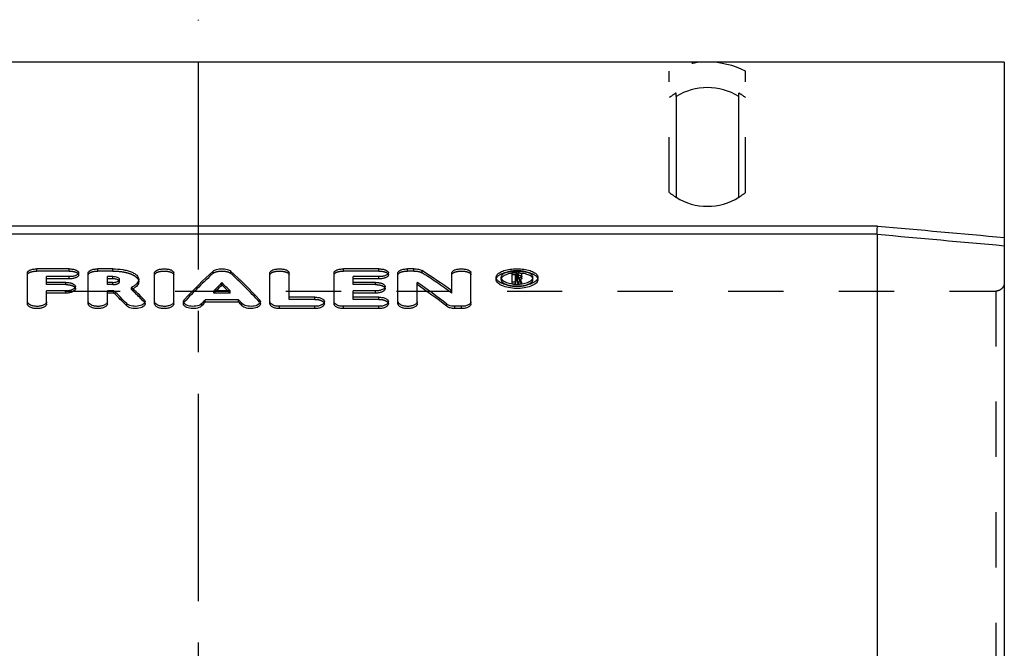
# Model space of a CAD drawing. Header units: millimetres. Extents: x 400 to 600, y 387 to 613.
# Tile 4 of 4: x 479 to 595, y 538 to 613. Entities that reach past the tile are written whole.
import ezdxf

# ---------------------------------------------------------------- set-up
doc = ezdxf.new("R2010")
doc.units = ezdxf.units.MM
doc.header["$LTSCALE"] = 65.185185
doc.linetypes.add('CENTER', pattern=[0.6, 0.375, -0.075, 0.075, -0.075])
doc.linetypes.add('HIDDEN', pattern=[0.2, 0.1, -0.1])
doc.layers.get('0').update_dxf_attribs({"linetype": 'CONTINUOUS'})
for name, color, linetype in [('ACHSEN_S', 7, 'CONTINUOUS'), ('FLAECHEN', 7, 'CONTINUOUS'), ('KOERPER', 7, 'CONTINUOUS'), ('KONST.EL_MIT_GEO', 7, 'CONTINUOUS')]:
    doc.layers.add(name, color=color, linetype=linetype)

msp = doc.modelspace()

# ---------------------------------------------------------------- linework, layer by layer
at = {"color": 7, "linetype": 'Continuous'}
for p, q in [((595, 607.5), (595, 392.5)), ((580.04, 588.17), (419.96, 588.17)), ((580, 587.21), (420, 587.21))]:
    msp.add_line(p, q, dxfattribs=at)
msp.add_open_spline([(580, 587.21), (580, 587.25), (580.01, 587.37), (580.02, 587.69), (580.03, 587.97), (580.04, 588.17)], degree=3, knots=[0, 0, 0, 0, 0.136884, 0.36702, 1, 1, 1, 1], dxfattribs=at)
for points in [[(580.04, 588.17), (585.03, 587.72), (590.01, 587.27), (595, 586.82)], [(580, 587.21), (585, 586.75), (590, 586.3), (595, 585.85)]]:
    msp.add_open_spline(points, degree=3, dxfattribs=at)
at = {"layer": 'ACHSEN_S', "color": 2, "linetype": 'CENTER'}
msp.add_line((500, 387.5), (500, 612.5), dxfattribs=at)
at = {"layer": 'FLAECHEN', "color": 7, "linetype": 'Continuous'}
msp.add_line((595, 607.5), (405, 607.5), dxfattribs=at)
at = {"layer": 'FLAECHEN', "color": 8, "linetype": 'HIDDEN'}
msp.add_line((595, 607.5), (595, 607.5), dxfattribs=at)
at = {"layer": 'KOERPER', "color": 7, "linetype": 'Continuous'}
msp.add_line((580, 587.21), (580, 506.97), dxfattribs=at)
at = {"layer": 'KONST.EL_MIT_GEO', "color": 8, "linetype": 'HIDDEN'}
for p, q in [((555.5, 592.14), (555.5, 606.43)), ((564.5, 592.14), (564.5, 606.43)), ((556.3, 603.44), (556.3, 603.85)), ((563.7, 603.44), (563.7, 603.85)), ((480.95, 582.86), (480.95, 583.12)), ((484.73, 582.86), (480.95, 582.86)), ((484.73, 582.86), (484.73, 583.12)), ((488.12, 582.86), (488.12, 583.12)), ((489.88, 582.86), (488.12, 582.86)), ((489.88, 582.86), (489.88, 583.12)), ((501.71, 582.59), (501.71, 582.85)), ((503.79, 582.59), (503.79, 582.85)), ((517.1, 582.86), (517.1, 583.12)), ((521.25, 582.86), (517.1, 582.86)), ((521.25, 582.86), (521.25, 583.12)), ((524.64, 582.86), (524.64, 583.12)), ((525.4, 582.86), (524.64, 582.86)), ((525.4, 582.86), (525.4, 583.12)), ((526.36, 582.65), (526.36, 582.91)), ((490.68, 581.61), (490.68, 581.87)), ((535.66, 581.86), (535.66, 582.12)), ((537.55, 582.41), (536.98, 582.41)), ((537.35, 582.03), (537.35, 582.19)), ((537.55, 581.93), (537.35, 581.93)), ((537.55, 582.51), (537.55, 582.67)), ((537.55, 581.93), (537.55, 582.19)), ((537.73, 582.01), (537.73, 582.27)), ((537.84, 581.81), (537.84, 582.07)), ((539.43, 581.86), (539.43, 582.12)), ((406, 580.5), (594, 580.5)), ((482.09, 581.26), (482.09, 581.52)), ((484.35, 581.26), (482.09, 581.26)), ((484.35, 581.26), (484.35, 581.52)), ((489.26, 581.26), (489.26, 581.52)), ((489.88, 581.26), (489.26, 581.26)), ((489.88, 581.26), (489.88, 581.52)), ((492.09, 580.68), (492.09, 580.94)), ((501.79, 580.26), (501.79, 580.52)), ((503.71, 580.26), (503.71, 580.52)), ((518.23, 581.26), (518.23, 581.52)), ((520.87, 581.26), (518.23, 581.26)), ((520.87, 581.26), (520.87, 581.52)), ((529.86, 580.26), (529.86, 580.52)), ((536.98, 581.3), (536.98, 581.36)), ((537.35, 581.3), (536.98, 581.3)), ((537.35, 581.3), (537.35, 581.32)), ((537.72, 581.3), (537.72, 581.32)), ((538.1, 581.3), (537.72, 581.3)), ((538.1, 581.3), (538.1, 581.36)), ((594, 580.5), (594, 419.5)), ((595, 581.5), (595, 418.5)), ((493.58, 579.21), (493.58, 579.47)), ((498.31, 579.2), (498.31, 579.46)), ((503.71, 580.26), (501.79, 580.26)), ((507.19, 579.2), (507.19, 579.46)), ((510.68, 579.52), (510.68, 579.78)), ((513.7, 579.52), (510.68, 579.52)), ((513.7, 579.52), (513.7, 579.78)), ((518.23, 579.52), (518.23, 579.78)), ((521.25, 579.52), (518.23, 579.52)), ((521.25, 579.52), (521.25, 579.78))]:
    msp.add_line(p, q, dxfattribs=at)
at = {"layer": 'KONST.EL_MIT_GEO', "color": 7, "linetype": 'Continuous'}
for p, q in [((556.3, 603.44), (556.3, 591.56)), ((563.7, 591.56), (563.7, 603.44)), ((484.73, 583.12), (480.95, 583.12)), ((489.88, 583.12), (488.12, 583.12)), ((521.25, 583.12), (517.1, 583.12)), ((525.4, 583.12), (524.64, 583.12)), ((479.82, 578.99), (479.82, 582.67)), ((482.09, 581.52), (482.09, 582.2)), ((484.73, 582.2), (482.09, 582.2)), ((484.73, 581.94), (482.09, 581.94)), ((484.73, 581.94), (484.73, 582.2)), ((485.86, 582.41), (485.86, 582.67)), ((486.99, 578.99), (486.99, 582.67)), ((489.26, 581.52), (489.26, 582.2)), ((489.88, 582.2), (489.26, 582.2)), ((489.88, 581.94), (489.26, 581.94)), ((489.88, 581.94), (489.88, 582.2)), ((492.95, 581.61), (492.95, 581.87)), ((494.82, 578.99), (494.82, 582.67)), ((497.08, 578.99), (497.08, 582.67)), ((508.42, 578.99), (508.42, 582.67)), ((510.68, 579.78), (510.68, 582.67)), ((515.97, 578.99), (515.97, 582.67)), ((518.23, 581.52), (518.23, 582.2)), ((521.25, 582.2), (518.23, 582.2)), ((521.25, 581.94), (518.23, 581.94)), ((521.25, 581.94), (521.25, 582.2)), ((522.38, 582.41), (522.38, 582.67)), ((523.51, 578.99), (523.51, 582.67)), ((529.86, 580.52), (529.86, 582.67)), ((532.12, 578.99), (532.12, 582.67)), ((535.09, 582.12), (535.09, 582.14)), ((535.09, 581.86), (535.09, 582.12)), ((535.66, 582.14), (535.66, 582.12)), ((536.98, 581.36), (536.98, 582.67)), ((537.55, 582.67), (536.98, 582.67)), ((537.35, 582.19), (537.35, 582.51)), ((537.55, 582.51), (537.35, 582.51)), ((537.55, 582.25), (537.35, 582.25)), ((537.55, 582.19), (537.35, 582.19)), ((537.35, 581.32), (537.35, 582.03)), ((537.47, 582.03), (537.35, 582.03)), ((537.47, 581.77), (537.35, 581.77)), ((537.47, 581.77), (537.47, 582.03)), ((537.55, 582.25), (537.55, 582.51)), ((537.73, 582.27), (537.73, 582.44)), ((538.11, 582.01), (538.11, 582.44)), ((539.43, 582.12), (539.43, 582.14)), ((540, 582.14), (540, 582.12)), ((540, 581.86), (540, 582.12)), ((484.35, 581.52), (482.09, 581.52)), ((482.09, 578.99), (482.09, 580.52)), ((484.35, 580.52), (482.09, 580.52)), ((484.35, 580.26), (484.35, 580.52)), ((485.48, 580.77), (485.48, 581.03)), ((489.88, 581.52), (489.26, 581.52)), ((489.26, 578.99), (489.26, 580.52)), ((490.03, 580.52), (489.26, 580.52)), ((490.03, 580.26), (490.03, 580.52)), ((503.71, 580.52), (501.79, 580.52)), ((502.75, 581.23), (502.75, 581.49)), ((520.87, 581.52), (518.23, 581.52)), ((518.23, 579.78), (518.23, 580.52)), ((520.87, 580.52), (518.23, 580.52)), ((520.87, 580.26), (520.87, 580.52)), ((522, 580.77), (522, 581.03)), ((525.78, 578.99), (525.78, 581.52)), ((537.35, 581.56), (536.98, 581.56)), ((537.72, 581.32), (537.72, 581.56)), ((538.1, 581.56), (537.72, 581.56)), ((538.1, 581.36), (538.1, 581.56)), ((484.35, 580.26), (482.09, 580.26)), ((490.03, 580.26), (489.26, 580.26)), ((500.79, 579.21), (500.79, 579.47)), ((504.71, 579.47), (500.79, 579.47)), ((504.71, 579.21), (504.71, 579.47)), ((513.7, 579.78), (510.68, 579.78)), ((520.87, 580.26), (518.23, 580.26)), ((521.25, 579.78), (518.23, 579.78)), ((491.53, 578.76), (491.53, 579.02)), ((493.69, 578.99), (493.69, 579.25)), ((498.21, 578.99), (498.21, 579.25)), ((500.38, 578.77), (500.38, 579.03)), ((504.71, 579.21), (500.79, 579.21)), ((505.12, 578.77), (505.12, 579.03)), ((507.29, 578.99), (507.29, 579.25)), ((509.55, 578.44), (509.55, 578.7)), ((513.7, 578.7), (509.55, 578.7)), ((513.7, 578.44), (509.55, 578.44)), ((513.7, 578.44), (513.7, 578.7)), ((514.83, 578.99), (514.83, 579.25)), ((517.1, 578.44), (517.1, 578.7)), ((521.25, 578.7), (517.1, 578.7)), ((521.25, 578.44), (517.1, 578.44)), ((521.25, 578.44), (521.25, 578.7)), ((522.38, 578.99), (522.38, 579.25)), ((529.27, 578.7), (529.27, 578.96)), ((530.23, 578.44), (530.23, 578.7)), ((530.99, 578.7), (530.23, 578.7)), ((530.99, 578.44), (530.23, 578.44)), ((530.99, 578.44), (530.99, 578.7))]:
    msp.add_line(p, q, dxfattribs=at)
at = {"layer": 'KONST.EL_MIT_GEO', "color": 8, "linetype": 'HIDDEN'}
for centre, radius, start, end in [((560, 597.5), 10, 63.2493, 116.7507), ((560, 597.5), 7.35, 120.2132, 127.736), ((560, 597.5), 7.35, 52.264, 59.7868), ((560, 597.5), 7, 229.9948, 238.091), ((560, 597.5), 7, 301.909, 310.0052), ((490.54, 581.61), 0.146, 0.0685, 11.7546), ((535.99, 581.86), 0.332, 169.6202, 179.9537), ((537.51, 578.33), 4.3, 95.1818, 97.1906), ((537.53, 578.12), 4.51, 93.4263, 95.1843), ((537.54, 577.98), 4.66, 91.7018, 93.4291), ((537.55, 577.92), 4.71, 88.2953, 91.7045), ((537.55, 578.01), 4.63, 85.7907, 88.3028), ((537.7, 582.42), 0.631, 290.0648, 293.8896), ((539.1, 581.86), 0.332, 0.0463, 10.3798), ((490.84, 583.4), 2.99, 294.7199, 296.9363), ((490.93, 583.23), 2.8, 296.9528, 297.6488), ((490.98, 583.13), 2.69, 297.6462, 298.7283)]:
    msp.add_arc(centre, radius, start, end, dxfattribs=at)
at = {"layer": 'KONST.EL_MIT_GEO', "color": 7, "linetype": 'Continuous'}
for centre, radius, start, end in [((560, 597.5), 7, 58.091, 121.909), ((560, 597.5), 7, 238.091, 301.909), ((490.54, 581.87), 0.147, 348.3061, 359.9234), ((535.52, 582.12), 0.433, 168.8277, 178.3649), ((535.99, 582.12), 0.334, 180.0822, 188.3851), ((537.48, 578.57), 4.06, 97.1909, 98.8899), ((537.55, 581.8), 0.451, 86.8236, 89.9968), ((537.56, 578.17), 4.47, 84.8112, 85.7845), ((539.1, 582.12), 0.334, 351.6149, 359.9178), ((539.56, 581.86), 0.435, 350.3842, 359.9468), ((537.52, 585.3), 3.98, 262.2962, 264.2811), ((537.54, 585.5), 4.19, 264.2882, 267.3142), ((537.54, 585.61), 4.3, 267.3015, 268.1151), ((537.55, 585.63), 4.31, 268.1147, 272.4289), ((537.55, 585.58), 4.26, 272.428, 273.7889), ((537.56, 585.47), 4.15, 273.7844, 275.7185), ((537.57, 585.3), 3.98, 275.7183, 277.7033), ((537.59, 585.2), 3.88, 277.7096, 278.1339), ((480.09, 579.25), 0.264, 180.0495, 189.6828), ((487.26, 579.25), 0.264, 180.0495, 189.6828), ((495.08, 579.25), 0.264, 180.0495, 189.6828), ((508.68, 579.25), 0.263, 180.0397, 188.9729), ((516.23, 579.25), 0.263, 180.0397, 188.9729), ((523.78, 579.25), 0.264, 180.0495, 189.6828)]:
    msp.add_arc(centre, radius, start, end, dxfattribs=at)
for centre, major_axis, ratio, start_param, end_param in [((497.17, 500), (22.94, 89.92), 0.360812, 0.500796, 0.586711), ((508.33, 500), (-22.94, 89.92), 0.360812, -0.586711, -0.500796), ((532.9, 500), (-37.31, 88.52), 0.47818, -0.668507, -0.606306), ((539.32, 500), (-10.39, 90.28), 0.189576, -0.465314, -0.453053), ((539.32, 500), (-10.35, 89.98), 0.189576, 5.818625, 5.830441), ((539.7, 500), (-10.39, 90.28), 0.189576, 5.817871, 5.831054), ((492.3, 500), (-24.73, 89.81), 0.379473, -0.609395, -0.573774), ((494.8, 500), (-24.73, 89.81), 0.379473, 5.68439, 5.719823), ((499.65, 500), (22.94, 89.92), 0.360812, 0.537144, 0.56144), ((499.65, 500), (22.86, 89.62), 0.360812, 0.536883, 0.554828), ((505.86, 500), (-22.94, 89.92), 0.360812, -0.56144, -0.537144), ((505.86, 500), (-22.86, 89.62), 0.360812, -0.554828, -0.536883), ((530.23, 500), (-37.31, 88.52), 0.47818, -0.705522, -0.643474), ((530.23, 500), (-37.19, 88.23), 0.47818, -0.705465, -0.64321), ((492.3, 500), (-24.65, 89.51), 0.379473, -0.609334, -0.573594), ((499.65, 500), (22.94, 89.92), 0.360812, 0.586536, 0.596812), ((505.86, 500), (-22.94, 89.92), 0.360812, -0.596812, -0.586536), ((499.65, 500), (22.86, 89.62), 0.360812, 0.58644, 0.59675), ((505.86, 500), (-22.86, 89.62), 0.360812, -0.59675, -0.58644)]:
    msp.add_ellipse(centre, major_axis=major_axis, ratio=ratio, start_param=start_param, end_param=end_param, dxfattribs=at)
at = {"layer": 'KONST.EL_MIT_GEO', "color": 8, "linetype": 'HIDDEN'}
for centre, major_axis, ratio, start_param, end_param in [((497.17, 500), (22.86, 89.62), 0.360812, 0.500412, 0.586615), ((508.33, 500), (-22.86, 89.62), 0.360812, -0.586615, -0.500412), ((532.9, 500), (-37.19, 88.23), 0.47818, -0.668327, -0.605917), ((539.7, 500), (-10.35, 89.98), 0.189576, -0.465047, -0.45182), ((494.8, 500), (-24.65, 89.51), 0.379473, -0.598699, -0.563148), ((499.65, 500), (22.86, 89.62), 0.360812, 0.554828, 0.56126), ((505.86, 500), (-22.86, 89.62), 0.360812, 5.721925, 5.728357), ((539.32, 500), (-10.35, 89.98), 0.189576, -0.465047, -0.464561)]:
    msp.add_ellipse(centre, major_axis=major_axis, ratio=ratio, start_param=start_param, end_param=end_param, dxfattribs=at)
at = {"layer": 'KONST.EL_MIT_GEO', "color": 7, "linetype": 'Continuous'}
for points, knots in [([(479.82, 582.67), (479.82, 582.82), (480.07, 582.97), (480.33, 583.05), (480.6, 583.1), (480.81, 583.12), (480.95, 583.12)], [0, 0, 0, 0, 0.360499, 0.501744, 0.658606, 1, 1, 1, 1]), ([(484.73, 583.12), (484.87, 583.12), (485.08, 583.1), (485.35, 583.05), (485.61, 582.97), (485.86, 582.82), (485.86, 582.67)], [0, 0, 0, 0, 0.341402, 0.498255, 0.639505, 1, 1, 1, 1]), ([(486.99, 582.67), (486.99, 582.82), (487.24, 582.97), (487.5, 583.05), (487.77, 583.1), (487.98, 583.12), (488.12, 583.12)], [0, 0, 0, 0, 0.360499, 0.501744, 0.658606, 1, 1, 1, 1]), ([(489.88, 583.12), (490.28, 583.12), (490.85, 583.08), (491.57, 582.93), (492.04, 582.78), (492.42, 582.6), (492.71, 582.38), (492.9, 582.14), (492.95, 581.95), (492.95, 581.87)], [0, 0, 0, 0, 0.332799, 0.485798, 0.6237, 0.743449, 0.843939, 0.927187, 1, 1, 1, 1]), ([(494.82, 582.67), (494.82, 582.82), (495.07, 582.97), (495.32, 583.05), (495.59, 583.1), (495.95, 583.13), (496.31, 583.1), (496.58, 583.05), (496.83, 582.97), (497.08, 582.82), (497.08, 582.67)], [0, 0, 0, 0, 0.180248, 0.250869, 0.329307, 0.5, 0.670693, 0.749131, 0.819752, 1, 1, 1, 1]), ([(501.71, 582.85), (501.76, 582.9), (501.9, 582.98), (502.25, 583.09), (502.75, 583.14), (503.26, 583.09), (503.6, 582.98), (503.74, 582.9), (503.79, 582.85)], [0, 0, 0, 0, 0.09409, 0.213105, 0.5, 0.786895, 0.90591, 1, 1, 1, 1]), ([(508.42, 582.67), (508.42, 582.82), (508.67, 582.97), (508.92, 583.05), (509.19, 583.1), (509.55, 583.13), (509.91, 583.1), (510.18, 583.05), (510.43, 582.97), (510.68, 582.82), (510.68, 582.67)], [0, 0, 0, 0, 0.180248, 0.250869, 0.329307, 0.5, 0.670693, 0.749131, 0.819752, 1, 1, 1, 1]), ([(515.97, 582.67), (515.97, 582.82), (516.21, 582.97), (516.47, 583.05), (516.74, 583.1), (516.95, 583.12), (517.1, 583.12)], [0, 0, 0, 0, 0.360499, 0.501744, 0.658606, 1, 1, 1, 1]), ([(521.25, 583.12), (521.39, 583.12), (521.61, 583.1), (521.88, 583.05), (522.13, 582.97), (522.38, 582.82), (522.38, 582.67)], [0, 0, 0, 0, 0.341402, 0.498255, 0.639505, 1, 1, 1, 1]), ([(523.51, 582.67), (523.51, 582.82), (523.76, 582.97), (524.02, 583.05), (524.29, 583.1), (524.5, 583.12), (524.64, 583.12)], [0, 0, 0, 0, 0.360499, 0.501744, 0.658606, 1, 1, 1, 1]), ([(525.4, 583.12), (525.58, 583.12), (525.91, 583.09), (526.24, 582.99), (526.36, 582.91)], [0, 0, 0, 0, 0.557338, 1, 1, 1, 1]), ([(529.86, 582.67), (529.86, 582.82), (530.11, 582.97), (530.36, 583.05), (530.63, 583.1), (530.99, 583.13), (531.34, 583.1), (531.61, 583.05), (531.87, 582.97), (532.12, 582.82), (532.12, 582.67)], [0, 0, 0, 0, 0.180248, 0.250869, 0.329307, 0.5, 0.670693, 0.749131, 0.819752, 1, 1, 1, 1]), ([(535.15, 582.35), (535.22, 582.48), (535.5, 582.71), (536.05, 582.94), (536.75, 583.09), (537.55, 583.14), (538.34, 583.09), (539.04, 582.94), (539.59, 582.71), (539.87, 582.48), (539.94, 582.35)], [0, 0, 0, 0, 0.084848, 0.200454, 0.342731, 0.499999, 0.657268, 0.799545, 0.915152, 1, 1, 1, 1]), ([(539.38, 582.31), (539.32, 582.41), (539.11, 582.59), (538.69, 582.76), (538.15, 582.87), (537.55, 582.91), (536.94, 582.87), (536.41, 582.76), (535.98, 582.59), (535.77, 582.41), (535.71, 582.31)], [0, 0, 0, 0, 0.085836, 0.201873, 0.343723, 0.5, 0.656277, 0.798127, 0.914164, 1, 1, 1, 1]), ([(485.86, 582.67), (485.86, 582.6), (485.79, 582.5), (485.66, 582.4), (485.46, 582.3), (485.15, 582.22), (484.87, 582.2), (484.73, 582.2)], [0, 0, 0, 0, 0.150302, 0.251342, 0.372201, 0.665149, 1, 1, 1, 1]), ([(485.86, 582.41), (485.86, 582.34), (485.79, 582.24), (485.66, 582.14), (485.46, 582.04), (485.15, 581.96), (484.87, 581.94), (484.73, 581.94)], [0, 0, 0, 0, 0.150228, 0.251255, 0.372114, 0.665094, 1, 1, 1, 1]), ([(490.68, 581.87), (490.68, 581.98), (490.46, 582.12), (490.18, 582.19), (489.98, 582.2), (489.88, 582.2)], [0, 0, 0, 0, 0.366161, 0.662059, 1, 1, 1, 1]), ([(490.45, 581.84), (490.41, 581.86), (490.23, 581.92), (490.03, 581.94), (489.88, 581.94)], [0, 0, 0, 0, 0.222294, 1, 1, 1, 1]), ([(489.88, 581.52), (489.93, 581.52), (490.13, 581.53), (490.32, 581.57), (490.45, 581.62)], [0, 0, 0, 0, 0.270971, 1, 1, 1, 1]), ([(490.45, 581.62), (490.48, 581.64), (490.57, 581.68), (490.67, 581.77), (490.68, 581.84)], [0, 0, 0, 0, 0.316108, 1, 1, 1, 1]), ([(490.62, 581.74), (490.61, 581.75), (490.56, 581.79), (490.5, 581.82), (490.45, 581.84)], [0, 0, 0, 0, 0.218413, 1, 1, 1, 1]), ([(492.95, 581.87), (492.95, 581.78), (492.9, 581.6), (492.72, 581.35), (492.44, 581.13), (492.22, 581), (492.09, 580.94)], [0, 0, 0, 0, 0.193045, 0.415893, 0.683607, 1, 1, 1, 1]), ([(522.38, 582.67), (522.38, 582.6), (522.32, 582.5), (522.19, 582.4), (521.98, 582.3), (521.67, 582.22), (521.39, 582.2), (521.25, 582.2)], [0, 0, 0, 0, 0.150302, 0.251342, 0.372201, 0.665149, 1, 1, 1, 1]), ([(522.38, 582.41), (522.38, 582.34), (522.32, 582.24), (522.19, 582.14), (521.98, 582.04), (521.67, 581.96), (521.39, 581.94), (521.25, 581.94)], [0, 0, 0, 0, 0.150228, 0.251255, 0.372114, 0.665094, 1, 1, 1, 1]), ([(535.14, 581.92), (535.13, 581.94), (535.1, 582), (535.09, 582.07), (535.09, 582.12)], [0, 0, 0, 0, 0.261365, 1, 1, 1, 1]), ([(539.99, 581.79), (539.97, 581.64), (539.8, 581.42), (539.5, 581.22), (539.04, 581.01), (538.36, 580.84), (537.46, 580.78), (536.58, 580.87), (535.91, 581.06), (535.49, 581.28), (535.27, 581.46), (535.13, 581.65), (535.09, 581.8), (535.09, 581.86)], [0, 0, 0, 0, 0.080371, 0.133634, 0.196052, 0.343561, 0.508464, 0.671545, 0.814007, 0.873116, 0.922964, 0.964297, 1, 1, 1, 1]), ([(539.91, 581.85), (539.83, 581.72), (539.53, 581.48), (538.96, 581.25), (538.25, 581.09), (537.46, 581.05), (536.68, 581.12), (535.99, 581.29), (535.46, 581.54), (535.2, 581.79), (535.14, 581.92)], [0, 0, 0, 0, 0.08982, 0.209442, 0.353003, 0.508912, 0.663329, 0.802673, 0.9162, 1, 1, 1, 1]), ([(535.71, 582.31), (535.7, 582.29), (535.68, 582.24), (535.66, 582.18), (535.66, 582.14)], [0, 0, 0, 0, 0.263281, 1, 1, 1, 1]), ([(535.66, 582.08), (535.66, 582.06), (535.68, 582), (535.71, 581.94), (535.74, 581.9)], [0, 0, 0, 0, 0.236784, 1, 1, 1, 1]), ([(535.85, 582.2), (535.83, 582.19), (535.76, 582.13), (535.71, 582.05), (535.68, 581.99)], [0, 0, 0, 0, 0.276802, 1, 1, 1, 1]), ([(535.74, 581.9), (535.74, 581.89), (535.77, 581.85), (535.81, 581.81), (535.84, 581.79)], [0, 0, 0, 0, 0.23649, 1, 1, 1, 1]), ([(535.84, 581.79), (535.97, 581.67), (536.35, 581.48), (536.75, 581.39), (536.98, 581.36)], [0, 0, 0, 0, 0.434972, 1, 1, 1, 1]), ([(536.86, 582.58), (536.66, 582.55), (536.3, 582.47), (535.97, 582.3), (535.85, 582.2)], [0, 0, 0, 0, 0.563341, 1, 1, 1, 1]), ([(537.55, 582.67), (537.57, 582.67), (537.66, 582.66), (537.76, 582.65), (537.83, 582.64)], [0, 0, 0, 0, 0.259403, 1, 1, 1, 1]), ([(537.73, 582.44), (537.73, 582.46), (537.65, 582.51), (537.59, 582.51), (537.55, 582.51)], [0, 0, 0, 0, 0.363967, 1, 1, 1, 1]), ([(537.55, 582.19), (537.59, 582.19), (537.65, 582.19), (537.73, 582.24), (537.73, 582.27)], [0, 0, 0, 0, 0.634574, 1, 1, 1, 1]), ([(537.69, 582.22), (537.69, 582.22), (537.66, 582.24), (537.64, 582.24), (537.62, 582.25)], [0, 0, 0, 0, 0.21908, 1, 1, 1, 1]), ([(537.83, 582.64), (537.87, 582.63), (537.94, 582.6), (538.05, 582.55), (538.11, 582.48), (538.11, 582.44)], [0, 0, 0, 0, 0.338791, 0.619247, 1, 1, 1, 1]), ([(538.11, 582.27), (538.11, 582.22), (538.05, 582.15), (537.95, 582.1), (537.88, 582.08), (537.84, 582.07)], [0, 0, 0, 0, 0.384307, 0.663607, 1, 1, 1, 1]), ([(539.24, 582.2), (539.09, 582.33), (538.67, 582.51), (538.22, 582.59), (537.96, 582.61)], [0, 0, 0, 0, 0.432168, 1, 1, 1, 1]), ([(538.08, 581.93), (538.07, 581.92), (538.03, 581.89), (537.99, 581.86), (537.96, 581.85)], [0, 0, 0, 0, 0.215234, 1, 1, 1, 1]), ([(538.11, 582.01), (538.11, 581.99), (538.1, 581.96), (538.08, 581.93), (538.08, 581.93)], [0, 0, 0, 0, 0.722686, 1, 1, 1, 1]), ([(538.13, 581.36), (538.36, 581.39), (538.75, 581.48), (539.12, 581.67), (539.25, 581.79)], [0, 0, 0, 0, 0.56456, 1, 1, 1, 1]), ([(539.41, 581.99), (539.4, 582.01), (539.36, 582.09), (539.3, 582.16), (539.24, 582.2)], [0, 0, 0, 0, 0.227426, 1, 1, 1, 1]), ([(539.25, 581.79), (539.26, 581.8), (539.3, 581.83), (539.33, 581.87), (539.35, 581.9)], [0, 0, 0, 0, 0.264345, 1, 1, 1, 1]), ([(539.35, 581.9), (539.36, 581.91), (539.4, 581.97), (539.42, 582.03), (539.43, 582.08)], [0, 0, 0, 0, 0.267448, 1, 1, 1, 1]), ([(539.43, 582.14), (539.43, 582.15), (539.42, 582.21), (539.4, 582.27), (539.38, 582.31)], [0, 0, 0, 0, 0.241641, 1, 1, 1, 1]), ([(539.94, 582.35), (539.95, 582.33), (539.98, 582.26), (540, 582.19), (540, 582.14)], [0, 0, 0, 0, 0.261341, 1, 1, 1, 1]), ([(540, 582.12), (540, 582.11), (540, 582.04), (539.97, 581.97), (539.95, 581.92)], [0, 0, 0, 0, 0.24263, 1, 1, 1, 1]), ([(484.35, 581.52), (484.5, 581.52), (484.71, 581.51), (484.98, 581.45), (485.24, 581.36), (485.48, 581.19), (485.48, 581.03)], [0, 0, 0, 0, 0.334683, 0.489169, 0.62915, 1, 1, 1, 1]), ([(485.48, 581.03), (485.48, 580.87), (485.24, 580.7), (484.98, 580.6), (484.71, 580.54), (484.5, 580.52), (484.35, 580.52)], [0, 0, 0, 0, 0.372669, 0.512664, 0.666804, 1, 1, 1, 1]), ([(485.48, 580.77), (485.48, 580.61), (485.24, 580.44), (484.98, 580.34), (484.71, 580.28), (484.5, 580.26), (484.35, 580.26)], [0, 0, 0, 0, 0.37262, 0.512621, 0.666773, 1, 1, 1, 1]), ([(492.95, 581.61), (492.95, 581.53), (492.91, 581.37), (492.77, 581.15), (492.55, 580.94), (492.37, 580.83), (492.27, 580.77)], [0, 0, 0, 0, 0.200162, 0.425579, 0.690349, 1, 1, 1, 1]), ([(520.87, 581.52), (521.02, 581.52), (521.23, 581.51), (521.5, 581.45), (521.76, 581.36), (522, 581.19), (522, 581.03)], [0, 0, 0, 0, 0.334683, 0.489169, 0.62915, 1, 1, 1, 1]), ([(522, 581.03), (522, 580.87), (521.76, 580.7), (521.5, 580.6), (521.23, 580.54), (521.02, 580.52), (520.87, 580.52)], [0, 0, 0, 0, 0.372669, 0.512664, 0.666804, 1, 1, 1, 1]), ([(522, 580.77), (522, 580.61), (521.76, 580.44), (521.5, 580.34), (521.23, 580.28), (521.02, 580.26), (520.87, 580.26)], [0, 0, 0, 0, 0.37262, 0.512621, 0.666773, 1, 1, 1, 1]), ([(493.58, 579.47), (493.6, 579.46), (493.65, 579.39), (493.69, 579.31), (493.69, 579.25)], [0, 0, 0, 0, 0.279014, 1, 1, 1, 1]), ([(498.21, 579.25), (498.21, 579.27), (498.22, 579.35), (498.27, 579.42), (498.31, 579.46)], [0, 0, 0, 0, 0.233845, 1, 1, 1, 1]), ([(507.19, 579.46), (507.21, 579.45), (507.26, 579.39), (507.29, 579.3), (507.29, 579.25)], [0, 0, 0, 0, 0.276678, 1, 1, 1, 1]), ([(513.7, 579.78), (513.85, 579.78), (514.12, 579.76), (514.44, 579.67), (514.64, 579.55), (514.77, 579.44), (514.83, 579.32), (514.83, 579.25)], [0, 0, 0, 0, 0.3232, 0.609102, 0.729745, 0.833608, 1, 1, 1, 1]), ([(521.25, 579.78), (521.39, 579.78), (521.67, 579.76), (521.99, 579.67), (522.19, 579.55), (522.32, 579.44), (522.38, 579.32), (522.38, 579.25)], [0, 0, 0, 0, 0.3232, 0.609102, 0.729745, 0.833608, 1, 1, 1, 1]), ([(482.09, 578.99), (482.09, 578.91), (482.03, 578.79), (481.89, 578.68), (481.69, 578.56), (481.37, 578.46), (480.95, 578.42), (480.53, 578.46), (480.22, 578.56), (480.02, 578.68), (479.88, 578.79), (479.82, 578.91), (479.82, 578.99)], [0, 0, 0, 0, 0.083458, 0.135664, 0.196176, 0.339034, 0.5, 0.660967, 0.803824, 0.864336, 0.916542, 1, 1, 1, 1]), ([(482.09, 579.25), (482.09, 579.17), (482.03, 579.06), (481.9, 578.94), (481.71, 578.83), (481.4, 578.73), (481, 578.68), (480.58, 578.72), (480.16, 578.82), (479.85, 579.03), (479.83, 579.2)], [0, 0, 0, 0, 0.082905, 0.134375, 0.193895, 0.33451, 0.493927, 0.65525, 0.801094, 1, 1, 1, 1]), ([(489.26, 578.99), (489.26, 578.91), (489.2, 578.79), (489.06, 578.68), (488.86, 578.56), (488.54, 578.46), (488.12, 578.42), (487.7, 578.46), (487.39, 578.56), (487.19, 578.68), (487.05, 578.79), (486.99, 578.91), (486.99, 578.99)], [0, 0, 0, 0, 0.083458, 0.135664, 0.196176, 0.339034, 0.5, 0.660967, 0.803824, 0.864336, 0.916542, 1, 1, 1, 1]), ([(489.26, 579.25), (489.26, 579.17), (489.2, 579.06), (489.07, 578.94), (488.88, 578.83), (488.57, 578.73), (488.17, 578.68), (487.75, 578.72), (487.33, 578.82), (487.02, 579.03), (487, 579.2)], [0, 0, 0, 0, 0.082905, 0.134375, 0.193895, 0.33451, 0.493927, 0.65525, 0.801094, 1, 1, 1, 1]), ([(493.69, 579.25), (493.69, 579.18), (493.63, 579.04), (493.42, 578.88), (493.14, 578.77), (492.79, 578.7), (492.42, 578.69), (492.06, 578.74), (491.76, 578.84), (491.59, 578.95), (491.53, 579.02)], [0, 0, 0, 0, 0.078297, 0.178561, 0.305356, 0.452226, 0.607628, 0.75829, 0.891865, 1, 1, 1, 1]), ([(493.69, 578.99), (493.69, 578.92), (493.63, 578.78), (493.42, 578.62), (493.14, 578.51), (492.79, 578.44), (492.42, 578.43), (492.06, 578.48), (491.76, 578.58), (491.59, 578.69), (491.53, 578.76)], [0, 0, 0, 0, 0.07829, 0.178551, 0.305347, 0.45222, 0.607625, 0.75829, 0.891866, 1, 1, 1, 1]), ([(497.08, 579.25), (497.08, 579.17), (497.03, 579.06), (496.9, 578.94), (496.71, 578.83), (496.4, 578.73), (496, 578.68), (495.58, 578.72), (495.16, 578.82), (494.85, 579.03), (494.82, 579.2)], [0, 0, 0, 0, 0.082905, 0.134375, 0.193895, 0.33451, 0.493927, 0.65525, 0.801094, 1, 1, 1, 1]), ([(497.08, 578.99), (497.08, 578.91), (497.02, 578.79), (496.89, 578.68), (496.69, 578.56), (496.37, 578.46), (495.95, 578.42), (495.53, 578.46), (495.21, 578.56), (495.01, 578.68), (494.88, 578.79), (494.82, 578.91), (494.82, 578.99)], [0, 0, 0, 0, 0.083458, 0.135664, 0.196176, 0.339034, 0.5, 0.660967, 0.803824, 0.864336, 0.916542, 1, 1, 1, 1]), ([(500.38, 579.03), (500.32, 578.96), (500.16, 578.85), (499.85, 578.74), (499.49, 578.69), (499.12, 578.7), (498.77, 578.76), (498.48, 578.88), (498.28, 579.04), (498.21, 579.18), (498.21, 579.25)], [0, 0, 0, 0, 0.106698, 0.23936, 0.38981, 0.545585, 0.693162, 0.820704, 0.921493, 1, 1, 1, 1]), ([(500.38, 578.77), (500.32, 578.7), (500.16, 578.59), (499.85, 578.48), (499.49, 578.43), (499.12, 578.44), (498.77, 578.5), (498.48, 578.62), (498.28, 578.78), (498.21, 578.92), (498.21, 578.99)], [0, 0, 0, 0, 0.106697, 0.23936, 0.389813, 0.545591, 0.693171, 0.820714, 0.9215, 1, 1, 1, 1]), ([(507.29, 579.25), (507.29, 579.18), (507.22, 579.04), (507.02, 578.88), (506.73, 578.76), (506.38, 578.7), (506.01, 578.69), (505.65, 578.74), (505.34, 578.85), (505.18, 578.96), (505.12, 579.03)], [0, 0, 0, 0, 0.078507, 0.179296, 0.306838, 0.454415, 0.610191, 0.76064, 0.893302, 1, 1, 1, 1]), ([(507.29, 578.99), (507.29, 578.92), (507.22, 578.78), (507.02, 578.62), (506.73, 578.5), (506.38, 578.44), (506.01, 578.43), (505.65, 578.48), (505.34, 578.59), (505.18, 578.7), (505.12, 578.77)], [0, 0, 0, 0, 0.0785, 0.179286, 0.306829, 0.454409, 0.610188, 0.76064, 0.893303, 1, 1, 1, 1]), ([(509.55, 578.7), (509.41, 578.7), (509.15, 578.72), (508.74, 578.83), (508.45, 579.04), (508.42, 579.21)], [0, 0, 0, 0, 0.320225, 0.607645, 1, 1, 1, 1]), ([(509.55, 578.44), (509.41, 578.44), (509.13, 578.46), (508.81, 578.56), (508.61, 578.68), (508.48, 578.79), (508.42, 578.91), (508.42, 578.99)], [0, 0, 0, 0, 0.321941, 0.607646, 0.728672, 0.833087, 1, 1, 1, 1]), ([(514.83, 579.25), (514.83, 579.17), (514.77, 579.05), (514.64, 578.93), (514.44, 578.82), (514.12, 578.72), (513.85, 578.7), (513.7, 578.7)], [0, 0, 0, 0, 0.16692, 0.27134, 0.392368, 0.678062, 1, 1, 1, 1]), ([(514.83, 578.99), (514.83, 578.91), (514.77, 578.79), (514.64, 578.68), (514.44, 578.56), (514.12, 578.46), (513.85, 578.44), (513.7, 578.44)], [0, 0, 0, 0, 0.166906, 0.271325, 0.392353, 0.678053, 1, 1, 1, 1]), ([(517.1, 578.7), (516.96, 578.7), (516.69, 578.72), (516.29, 578.83), (516, 579.04), (515.97, 579.21)], [0, 0, 0, 0, 0.320225, 0.607645, 1, 1, 1, 1]), ([(517.1, 578.44), (516.95, 578.44), (516.68, 578.46), (516.36, 578.56), (516.16, 578.68), (516.03, 578.79), (515.97, 578.91), (515.97, 578.99)], [0, 0, 0, 0, 0.321941, 0.607646, 0.728672, 0.833087, 1, 1, 1, 1]), ([(522.38, 579.25), (522.38, 579.17), (522.32, 579.05), (522.19, 578.93), (521.99, 578.82), (521.67, 578.72), (521.39, 578.7), (521.25, 578.7)], [0, 0, 0, 0, 0.16692, 0.27134, 0.392368, 0.678062, 1, 1, 1, 1]), ([(522.38, 578.99), (522.38, 578.91), (522.32, 578.79), (522.19, 578.68), (521.99, 578.56), (521.67, 578.46), (521.39, 578.44), (521.25, 578.44)], [0, 0, 0, 0, 0.166906, 0.271325, 0.392353, 0.678053, 1, 1, 1, 1]), ([(525.78, 578.99), (525.78, 578.91), (525.72, 578.79), (525.58, 578.68), (525.38, 578.56), (525.06, 578.46), (524.64, 578.42), (524.23, 578.46), (523.91, 578.56), (523.71, 578.68), (523.57, 578.79), (523.51, 578.91), (523.51, 578.99)], [0, 0, 0, 0, 0.083458, 0.135664, 0.196176, 0.339034, 0.5, 0.660967, 0.803824, 0.864336, 0.916542, 1, 1, 1, 1]), ([(525.78, 579.25), (525.78, 579.17), (525.72, 579.06), (525.59, 578.94), (525.4, 578.83), (525.1, 578.73), (524.69, 578.68), (524.27, 578.72), (523.86, 578.82), (523.55, 579.03), (523.52, 579.2)], [0, 0, 0, 0, 0.082905, 0.134375, 0.193895, 0.33451, 0.493927, 0.65525, 0.801094, 1, 1, 1, 1]), ([(530.23, 578.7), (530.05, 578.7), (529.71, 578.74), (529.39, 578.86), (529.27, 578.96)], [0, 0, 0, 0, 0.549798, 1, 1, 1, 1]), ([(530.23, 578.44), (530.05, 578.44), (529.71, 578.48), (529.39, 578.6), (529.27, 578.7)], [0, 0, 0, 0, 0.549801, 1, 1, 1, 1]), ([(532.12, 579.25), (532.12, 579.17), (532.06, 579.05), (531.93, 578.93), (531.73, 578.82), (531.41, 578.72), (531.13, 578.7), (530.99, 578.7)], [0, 0, 0, 0, 0.166926, 0.271344, 0.392369, 0.678068, 1, 1, 1, 1]), ([(532.12, 578.99), (532.12, 578.91), (532.06, 578.79), (531.93, 578.68), (531.73, 578.56), (531.41, 578.46), (531.13, 578.44), (530.99, 578.44)], [0, 0, 0, 0, 0.166913, 0.271328, 0.392354, 0.678059, 1, 1, 1, 1])]:
    msp.add_open_spline(points, degree=3, knots=knots, dxfattribs=at)
at = {"layer": 'KONST.EL_MIT_GEO', "color": 8, "linetype": 'HIDDEN'}
for points, knots in [([(479.82, 582.41), (479.82, 582.56), (480.07, 582.71), (480.33, 582.79), (480.6, 582.84), (480.81, 582.86), (480.95, 582.86)], [0, 0, 0, 0, 0.360406, 0.501662, 0.658545, 1, 1, 1, 1]), ([(484.73, 582.86), (484.87, 582.86), (485.08, 582.84), (485.35, 582.79), (485.61, 582.71), (485.86, 582.56), (485.86, 582.41)], [0, 0, 0, 0, 0.341463, 0.498337, 0.639598, 1, 1, 1, 1]), ([(486.99, 582.41), (486.99, 582.56), (487.24, 582.71), (487.5, 582.79), (487.77, 582.84), (487.98, 582.86), (488.12, 582.86)], [0, 0, 0, 0, 0.360406, 0.501662, 0.658545, 1, 1, 1, 1]), ([(489.88, 582.86), (490.28, 582.86), (490.85, 582.82), (491.57, 582.67), (492.04, 582.52), (492.42, 582.33), (492.71, 582.12), (492.9, 581.88), (492.95, 581.69), (492.95, 581.61)], [0, 0, 0, 0, 0.332851, 0.485867, 0.623778, 0.743524, 0.844, 0.927221, 1, 1, 1, 1]), ([(494.82, 582.41), (494.82, 582.56), (495.07, 582.71), (495.32, 582.79), (495.59, 582.84), (495.95, 582.87), (496.31, 582.84), (496.58, 582.79), (496.83, 582.71), (497.08, 582.56), (497.08, 582.41)], [0, 0, 0, 0, 0.180202, 0.250828, 0.329276, 0.5, 0.670724, 0.749172, 0.819798, 1, 1, 1, 1]), ([(501.71, 582.59), (501.76, 582.64), (501.9, 582.72), (502.25, 582.83), (502.75, 582.88), (503.26, 582.83), (503.6, 582.72), (503.74, 582.64), (503.79, 582.59)], [0, 0, 0, 0, 0.094072, 0.213084, 0.5, 0.786917, 0.905928, 1, 1, 1, 1]), ([(508.42, 582.41), (508.42, 582.56), (508.67, 582.71), (508.92, 582.79), (509.19, 582.84), (509.55, 582.87), (509.91, 582.84), (510.18, 582.79), (510.43, 582.71), (510.68, 582.56), (510.68, 582.41)], [0, 0, 0, 0, 0.180202, 0.250828, 0.329276, 0.5, 0.670724, 0.749172, 0.819798, 1, 1, 1, 1]), ([(515.97, 582.41), (515.97, 582.56), (516.21, 582.71), (516.47, 582.79), (516.74, 582.84), (516.95, 582.86), (517.1, 582.86)], [0, 0, 0, 0, 0.360406, 0.501662, 0.658545, 1, 1, 1, 1]), ([(521.25, 582.86), (521.39, 582.86), (521.61, 582.84), (521.88, 582.79), (522.13, 582.71), (522.38, 582.56), (522.38, 582.41)], [0, 0, 0, 0, 0.341463, 0.498337, 0.639598, 1, 1, 1, 1]), ([(523.51, 582.41), (523.51, 582.56), (523.76, 582.71), (524.02, 582.79), (524.29, 582.84), (524.5, 582.86), (524.64, 582.86)], [0, 0, 0, 0, 0.360406, 0.501662, 0.658545, 1, 1, 1, 1]), ([(525.4, 582.86), (525.58, 582.86), (525.91, 582.83), (526.24, 582.73), (526.36, 582.65)], [0, 0, 0, 0, 0.557368, 1, 1, 1, 1]), ([(529.86, 582.41), (529.86, 582.56), (530.11, 582.71), (530.36, 582.79), (530.63, 582.84), (530.99, 582.87), (531.34, 582.84), (531.61, 582.79), (531.87, 582.71), (532.12, 582.56), (532.12, 582.41)], [0, 0, 0, 0, 0.180202, 0.250828, 0.329276, 0.5, 0.670724, 0.749172, 0.819798, 1, 1, 1, 1]), ([(535.09, 581.86), (535.09, 582.2), (535.63, 582.53), (536.19, 582.7), (536.77, 582.83), (537.55, 582.88), (538.32, 582.83), (538.9, 582.7), (539.46, 582.53), (540, 582.2), (540, 581.86)], [0, 0, 0, 0, 0.181452, 0.251855, 0.329997, 0.5, 0.670003, 0.748145, 0.818548, 1, 1, 1, 1]), ([(490.68, 581.64), (490.68, 581.64), (490.67, 581.68), (490.64, 581.71), (490.62, 581.74)], [0, 0, 0, 0, 0.229692, 1, 1, 1, 1]), ([(535.66, 581.86), (535.66, 581.81), (535.69, 581.7), (535.8, 581.54), (535.98, 581.41), (536.32, 581.24), (536.85, 581.1), (537.55, 581.04), (538.24, 581.1), (538.77, 581.24), (539.11, 581.41), (539.29, 581.54), (539.4, 581.7), (539.43, 581.81), (539.43, 581.86)], [0, 0, 0, 0, 0.036056, 0.077963, 0.12872, 0.18905, 0.334433, 0.5, 0.665567, 0.81095, 0.87128, 0.922037, 0.963944, 1, 1, 1, 1]), ([(537.55, 582.41), (537.62, 582.41), (537.76, 582.39), (537.95, 582.35), (538.11, 582.25), (538.11, 582.18)], [0, 0, 0, 0, 0.340202, 0.637422, 1, 1, 1, 1]), ([(537.55, 581.93), (537.59, 581.93), (537.65, 581.93), (537.73, 581.98), (537.73, 582.01)], [0, 0, 0, 0, 0.634655, 1, 1, 1, 1]), ([(537.73, 582.19), (537.73, 582.19), (537.72, 582.2), (537.71, 582.22), (537.69, 582.22)], [0, 0, 0, 0, 0.207918, 1, 1, 1, 1]), ([(537.73, 582.18), (537.73, 582.18), (537.73, 582.18), (537.73, 582.18), (537.73, 582.19)], [0, 0, 0, 0, 0.493772, 1, 1, 1, 1]), ([(484.35, 581.26), (484.5, 581.26), (484.71, 581.25), (484.98, 581.19), (485.24, 581.1), (485.48, 580.93), (485.48, 580.77)], [0, 0, 0, 0, 0.33472, 0.489218, 0.629206, 1, 1, 1, 1]), ([(489.88, 581.26), (489.98, 581.26), (490.18, 581.28), (490.46, 581.35), (490.68, 581.49), (490.68, 581.61)], [0, 0, 0, 0, 0.336914, 0.632588, 1, 1, 1, 1]), ([(520.87, 581.26), (521.02, 581.26), (521.23, 581.25), (521.5, 581.19), (521.76, 581.1), (522, 580.93), (522, 580.77)], [0, 0, 0, 0, 0.33472, 0.489218, 0.629206, 1, 1, 1, 1]), ([(595, 581.5), (595, 581.37), (594.95, 581.11), (594.73, 580.78), (594.39, 580.55), (594.13, 580.5), (594, 580.5)], [0, 0, 0, 0, 0.250031, 0.500032, 0.750016, 1, 1, 1, 1]), ([(513.7, 579.52), (513.85, 579.52), (514.12, 579.5), (514.44, 579.41), (514.64, 579.29), (514.77, 579.18), (514.83, 579.06), (514.83, 578.99)], [0, 0, 0, 0, 0.323213, 0.609122, 0.729765, 0.833623, 1, 1, 1, 1]), ([(521.25, 579.52), (521.39, 579.52), (521.67, 579.5), (521.99, 579.41), (522.19, 579.29), (522.32, 579.18), (522.38, 579.06), (522.38, 578.99)], [0, 0, 0, 0, 0.323213, 0.609122, 0.729765, 0.833623, 1, 1, 1, 1]), ([(493.58, 579.21), (493.6, 579.2), (493.65, 579.13), (493.69, 579.05), (493.69, 578.99)], [0, 0, 0, 0, 0.279022, 1, 1, 1, 1]), ([(498.21, 578.99), (498.21, 579.01), (498.22, 579.09), (498.27, 579.16), (498.31, 579.2)], [0, 0, 0, 0, 0.233841, 1, 1, 1, 1]), ([(507.19, 579.2), (507.21, 579.19), (507.26, 579.13), (507.29, 579.04), (507.29, 578.99)], [0, 0, 0, 0, 0.276685, 1, 1, 1, 1])]:
    msp.add_open_spline(points, degree=3, knots=knots, dxfattribs=at)
at = {"layer": 'KONST.EL_MIT_GEO', "color": 7, "linetype": 'Continuous'}
for points in [[(535.1, 582.21), (535.11, 582.26), (535.13, 582.3), (535.15, 582.35)], [(537.62, 582.25), (537.6, 582.25), (537.59, 582.25), (537.57, 582.25)], [(539.95, 581.92), (539.94, 581.89), (539.93, 581.87), (539.91, 581.85)]]:
    msp.add_open_spline(points, degree=3, dxfattribs=at)
at = {"layer": 'KONST.EL_MIT_GEO', "color": 8, "linetype": 'HIDDEN'}
for points in [[(535.68, 581.99), (535.68, 581.97), (535.67, 581.95), (535.66, 581.92)], [(537.92, 581.83), (537.89, 581.82), (537.87, 581.81), (537.84, 581.81)], [(539.43, 581.92), (539.42, 581.95), (539.41, 581.97), (539.41, 581.99)]]:
    msp.add_open_spline(points, degree=3, dxfattribs=at)

doc.saveas('drawing.dxf')
